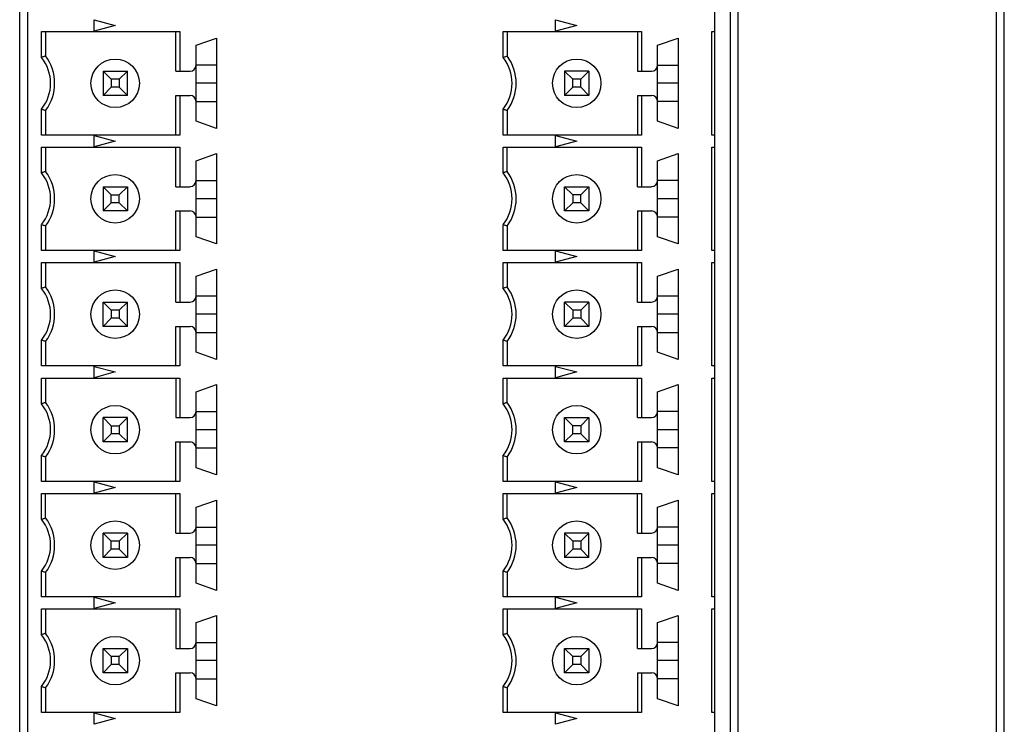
# Model space of a CAD drawing. Header units: inches. Extents: x 0.2 to 16.8, y 0.1 to 10.8.
# Tile 5 of 16: x 3.7 to 5, y 5.2 to 6.1. Entities that reach past the tile are written whole.
import ezdxf

# ---------------------------------------------------------------- set-up
doc = ezdxf.new("R2010")
doc.units = ezdxf.units.IN
doc.header["$LTSCALE"] = 0.935
doc.header["$MEASUREMENT"] = 0
doc.layers.get('0').update_dxf_attribs({"linetype": 'CONTINUOUS'})

msp = doc.modelspace()

# ---------------------------------------------------------------- linework, layer by layer
at = {"color": 7, "linetype": 'CONTINUOUS'}
for p, q in [((4.9407, 3.1018), (4.9407, 8.1488)), ((4.9507, 3.075), (4.9507, 8.142)), ((3.6707, 7.0578), (3.6707, 4.2088)), ((4.6047, 4.2088), (4.6047, 7.0578)), ((3.6807, 7.031), (3.6807, 4.2088)), ((4.5947, 4.2088), (4.5947, 7.031)), ((4.5744, 4.2416), (4.5744, 7.0113)), ((3.7674, 6.0691), (3.7674, 6.0838)), ((3.7674, 6.0838), (3.7949, 6.0765)), ((4.3674, 6.0691), (4.3674, 6.0838)), ((4.3674, 6.0838), (4.3949, 6.0765)), ((3.6991, 6.0351), (3.6991, 6.0686)), ((3.6991, 6.0686), (3.8789, 6.0686)), ((3.7044, 6.0686), (3.7044, 6.0369)), ((3.7949, 6.0765), (3.7674, 6.0691)), ((3.8737, 6.0172), (3.8737, 6.0686)), ((3.8789, 6.0686), (3.8789, 6.0172)), ((4.2991, 6.0351), (4.2991, 6.0686)), ((4.2991, 6.0686), (4.4789, 6.0686)), ((4.3044, 6.0686), (4.3044, 6.0369)), ((4.3949, 6.0765), (4.3674, 6.0691)), ((4.4737, 6.0686), (4.4737, 6.0172)), ((4.4789, 6.0686), (4.4789, 6.0172)), ((4.5705, 6.0686), (4.5744, 6.0686)), ((3.9, 6.0509), (3.9268, 6.0601)), ((3.9268, 6.0601), (3.9268, 5.9428)), ((4.5, 6.0509), (4.5268, 6.0601)), ((4.5268, 6.0601), (4.5268, 5.9428)), ((3.9, 5.9521), (3.9, 6.0509)), ((4.5, 5.9521), (4.5, 6.0509)), ((3.7792, 6.0172), (3.7792, 5.9857)), ((3.7897, 6.0067), (3.7792, 6.0172)), ((3.7792, 6.0172), (3.8107, 6.0172)), ((3.8107, 6.0172), (3.8001, 6.0067)), ((3.8107, 5.9857), (3.8107, 6.0172)), ((3.8737, 6.0172), (3.8922, 6.0172)), ((4.3792, 6.0172), (4.3792, 5.9857)), ((4.4107, 6.0172), (4.3792, 6.0172)), ((4.3897, 6.0067), (4.3792, 6.0172)), ((4.4001, 6.0067), (4.4107, 6.0172)), ((4.4107, 6.0172), (4.4107, 5.9857)), ((4.4737, 6.0172), (4.4922, 6.0172)), ((3.7897, 6.0067), (3.7897, 5.9963)), ((3.8001, 6.0067), (3.7897, 6.0067)), ((3.8001, 6.0067), (3.8001, 5.9963)), ((4.3897, 5.9963), (4.3897, 6.0067)), ((4.4001, 6.0067), (4.3897, 6.0067)), ((4.4001, 5.9963), (4.4001, 6.0067)), ((3.7897, 5.9963), (3.7792, 5.9857)), ((3.8001, 5.9963), (3.7897, 5.9963)), ((3.8001, 5.9963), (3.8107, 5.9857)), ((4.3792, 5.9857), (4.3897, 5.9963)), ((4.4001, 5.9963), (4.3897, 5.9963)), ((4.4107, 5.9857), (4.4001, 5.9963)), ((3.8107, 5.9857), (3.7792, 5.9857)), ((3.8737, 5.9343), (3.8737, 5.9857)), ((3.8737, 5.9857), (3.8922, 5.9857)), ((3.8789, 5.9857), (3.8789, 5.9343)), ((4.4107, 5.9857), (4.3792, 5.9857)), ((4.4737, 5.9857), (4.4737, 5.9343)), ((4.4737, 5.9857), (4.4922, 5.9857)), ((4.4789, 5.9857), (4.4789, 5.9343)), ((3.6991, 5.9343), (3.6991, 5.9678)), ((3.7044, 5.966), (3.7044, 5.9343)), ((4.2991, 5.9343), (4.2991, 5.9678)), ((4.3044, 5.966), (4.3044, 5.9343)), ((3.9268, 5.9428), (3.9, 5.9521)), ((4.5268, 5.9428), (4.5, 5.9521)), ((3.8789, 5.9343), (3.6991, 5.9343)), ((3.7674, 5.9191), (3.7674, 5.9338)), ((3.7674, 5.9338), (3.7949, 5.9265)), ((3.7949, 5.9265), (3.7674, 5.9191)), ((4.4789, 5.9343), (4.2991, 5.9343)), ((4.3674, 5.9191), (4.3674, 5.9338)), ((4.3674, 5.9338), (4.3949, 5.9265)), ((4.3949, 5.9265), (4.3674, 5.9191)), ((4.5744, 5.9343), (4.5705, 5.9343)), ((3.6991, 5.8851), (3.6991, 5.9186)), ((3.6991, 5.9186), (3.8789, 5.9186)), ((3.7044, 5.9186), (3.7044, 5.8869)), ((3.8737, 5.8672), (3.8737, 5.9186)), ((3.8789, 5.9186), (3.8789, 5.8672)), ((4.2991, 5.8851), (4.2991, 5.9186)), ((4.2991, 5.9186), (4.4789, 5.9186)), ((4.3044, 5.8869), (4.3044, 5.9186)), ((4.4737, 5.8672), (4.4737, 5.9186)), ((4.4789, 5.9186), (4.4789, 5.8672)), ((4.5705, 5.9186), (4.5744, 5.9186)), ((3.9, 5.9009), (3.9268, 5.9101)), ((3.9, 5.8021), (3.9, 5.9009)), ((3.9268, 5.9101), (3.9268, 5.7928)), ((4.5, 5.9009), (4.5268, 5.9101)), ((4.5, 5.8021), (4.5, 5.9009)), ((4.5268, 5.9101), (4.5268, 5.7928)), ((3.7792, 5.8672), (3.7792, 5.8357)), ((3.7897, 5.8567), (3.7792, 5.8672)), ((3.7792, 5.8672), (3.8107, 5.8672)), ((3.8001, 5.8567), (3.8107, 5.8672)), ((3.8107, 5.8672), (3.8107, 5.8357)), ((3.8737, 5.8672), (3.8922, 5.8672)), ((4.3792, 5.8357), (4.3792, 5.8672)), ((4.3792, 5.8672), (4.4107, 5.8672)), ((4.3897, 5.8567), (4.3792, 5.8672)), ((4.4107, 5.8672), (4.4001, 5.8567)), ((4.4107, 5.8672), (4.4107, 5.8357)), ((4.4737, 5.8672), (4.4922, 5.8672)), ((3.7897, 5.8463), (3.7897, 5.8567)), ((3.7897, 5.8567), (3.8001, 5.8567)), ((3.8001, 5.8463), (3.8001, 5.8567)), ((4.3897, 5.8567), (4.3897, 5.8463)), ((4.4001, 5.8567), (4.3897, 5.8567)), ((4.4001, 5.8463), (4.4001, 5.8567)), ((3.7792, 5.8357), (3.7897, 5.8463)), ((3.8001, 5.8463), (3.7897, 5.8463)), ((3.8107, 5.8357), (3.8001, 5.8463)), ((4.3897, 5.8463), (4.3792, 5.8357)), ((4.4001, 5.8463), (4.3897, 5.8463)), ((4.4107, 5.8357), (4.4001, 5.8463)), ((3.8107, 5.8357), (3.7792, 5.8357)), ((3.8737, 5.7843), (3.8737, 5.8357)), ((3.8737, 5.8357), (3.8922, 5.8357)), ((3.8789, 5.8357), (3.8789, 5.7843)), ((4.4107, 5.8357), (4.3792, 5.8357)), ((4.4737, 5.8357), (4.4737, 5.7843)), ((4.4737, 5.8357), (4.4922, 5.8357)), ((4.4789, 5.8357), (4.4789, 5.7843)), ((3.6991, 5.7843), (3.6991, 5.8178)), ((3.7044, 5.816), (3.7044, 5.7843)), ((4.2991, 5.7843), (4.2991, 5.8178)), ((4.3044, 5.816), (4.3044, 5.7843)), ((3.9268, 5.7928), (3.9, 5.8021)), ((4.5268, 5.7928), (4.5, 5.8021)), ((3.8789, 5.7843), (3.6991, 5.7843)), ((3.7674, 5.7691), (3.7674, 5.7838)), ((3.7674, 5.7838), (3.7949, 5.7765)), ((3.7949, 5.7765), (3.7674, 5.7691)), ((4.4789, 5.7843), (4.2991, 5.7843)), ((4.3674, 5.7691), (4.3674, 5.7838)), ((4.3674, 5.7838), (4.3949, 5.7765)), ((4.3949, 5.7765), (4.3674, 5.7691)), ((4.5744, 5.7843), (4.5705, 5.7843)), ((3.6991, 5.7351), (3.6991, 5.7686)), ((3.6991, 5.7686), (3.8789, 5.7686)), ((3.7044, 5.7686), (3.7044, 5.7369)), ((3.8737, 5.7172), (3.8737, 5.7686)), ((3.8789, 5.7686), (3.8789, 5.7172)), ((3.9, 5.7509), (3.9268, 5.7601)), ((3.9268, 5.7601), (3.9268, 5.6428)), ((4.2991, 5.7351), (4.2991, 5.7686)), ((4.2991, 5.7686), (4.4789, 5.7686)), ((4.3044, 5.7686), (4.3044, 5.7369)), ((4.4737, 5.7172), (4.4737, 5.7686)), ((4.4789, 5.7686), (4.4789, 5.7172)), ((4.5, 5.7509), (4.5268, 5.7601)), ((4.5268, 5.7601), (4.5268, 5.6428)), ((4.5705, 5.7686), (4.5744, 5.7686)), ((3.9, 5.6521), (3.9, 5.7509)), ((4.5, 5.6521), (4.5, 5.7509)), ((3.7792, 5.6857), (3.7792, 5.7172)), ((3.7792, 5.7172), (3.7897, 5.7067)), ((3.7792, 5.7172), (3.8107, 5.7172)), ((3.8107, 5.7172), (3.8001, 5.7067)), ((3.8107, 5.6857), (3.8107, 5.7172)), ((3.8737, 5.7172), (3.8922, 5.7172)), ((4.4107, 5.7172), (4.3792, 5.7172)), ((4.3792, 5.6857), (4.3792, 5.7172)), ((4.3792, 5.7172), (4.3897, 5.7067)), ((4.4107, 5.7172), (4.4001, 5.7067)), ((4.4107, 5.7172), (4.4107, 5.6857)), ((4.4737, 5.7172), (4.4922, 5.7172)), ((3.7897, 5.6963), (3.7792, 5.6857)), ((3.7897, 5.7067), (3.7897, 5.6963)), ((3.8001, 5.7067), (3.7897, 5.7067)), ((3.8001, 5.6963), (3.7897, 5.6963)), ((3.8001, 5.7067), (3.8001, 5.6963)), ((3.8001, 5.6963), (3.8107, 5.6857)), ((4.3897, 5.6963), (4.3792, 5.6857)), ((4.4001, 5.7067), (4.3897, 5.7067)), ((4.3897, 5.7067), (4.3897, 5.6963)), ((4.4001, 5.6963), (4.3897, 5.6963)), ((4.4001, 5.7067), (4.4001, 5.6963)), ((4.4107, 5.6857), (4.4001, 5.6963)), ((3.8107, 5.6857), (3.7792, 5.6857)), ((3.8737, 5.6343), (3.8737, 5.6857)), ((3.8737, 5.6857), (3.8922, 5.6857)), ((3.8789, 5.6857), (3.8789, 5.6343)), ((4.4107, 5.6857), (4.3792, 5.6857)), ((4.4737, 5.6857), (4.4922, 5.6857)), ((4.4737, 5.6857), (4.4737, 5.6343)), ((4.4789, 5.6857), (4.4789, 5.6343)), ((3.6991, 5.6343), (3.6991, 5.6678)), ((3.7044, 5.666), (3.7044, 5.6343)), ((4.2991, 5.6343), (4.2991, 5.6678)), ((4.3044, 5.666), (4.3044, 5.6343)), ((3.9268, 5.6428), (3.9, 5.6521)), ((4.5268, 5.6428), (4.5, 5.6521)), ((3.8789, 5.6343), (3.6991, 5.6343)), ((3.7674, 5.6191), (3.7674, 5.6338)), ((3.7674, 5.6338), (3.7949, 5.6265)), ((4.4789, 5.6343), (4.2991, 5.6343)), ((4.3674, 5.6338), (4.3949, 5.6265)), ((4.3674, 5.6191), (4.3674, 5.6338)), ((4.5744, 5.6343), (4.5705, 5.6343)), ((3.7949, 5.6265), (3.7674, 5.6191)), ((4.3949, 5.6265), (4.3674, 5.6191)), ((3.6991, 5.5851), (3.6991, 5.6186)), ((3.6991, 5.6186), (3.8789, 5.6186)), ((3.7044, 5.6186), (3.7044, 5.5869)), ((3.8737, 5.6186), (3.8737, 5.5672)), ((3.8789, 5.6186), (3.8789, 5.5672)), ((3.9, 5.6009), (3.9268, 5.6101)), ((3.9268, 5.6101), (3.9268, 5.4928)), ((4.2991, 5.5851), (4.2991, 5.6186)), ((4.2991, 5.6186), (4.4789, 5.6186)), ((4.3044, 5.5869), (4.3044, 5.6186)), ((4.4737, 5.5672), (4.4737, 5.6186)), ((4.4789, 5.6186), (4.4789, 5.5672)), ((4.5, 5.6009), (4.5268, 5.6101)), ((4.5268, 5.6101), (4.5268, 5.4928)), ((4.5705, 5.6186), (4.5744, 5.6186)), ((3.9, 5.5021), (3.9, 5.6009)), ((4.5, 5.5021), (4.5, 5.6009)), ((3.7792, 5.5357), (3.7792, 5.5672)), ((3.7792, 5.5672), (3.7897, 5.5567)), ((3.8107, 5.5672), (3.7792, 5.5672)), ((3.7897, 5.5567), (3.7897, 5.5463)), ((3.7897, 5.5567), (3.8001, 5.5567)), ((3.8107, 5.5672), (3.8001, 5.5567)), ((3.8001, 5.5567), (3.8001, 5.5463)), ((3.8107, 5.5357), (3.8107, 5.5672)), ((3.8737, 5.5672), (3.8922, 5.5672)), ((4.3792, 5.5672), (4.4107, 5.5672)), ((4.3897, 5.5567), (4.3792, 5.5672)), ((4.3792, 5.5357), (4.3792, 5.5672)), ((4.4001, 5.5567), (4.3897, 5.5567)), ((4.3897, 5.5463), (4.3897, 5.5567)), ((4.4107, 5.5672), (4.4001, 5.5567)), ((4.4001, 5.5567), (4.4001, 5.5463)), ((4.4107, 5.5672), (4.4107, 5.5357)), ((4.4737, 5.5672), (4.4922, 5.5672)), ((3.7897, 5.5463), (3.7792, 5.5357)), ((3.8001, 5.5463), (3.7897, 5.5463)), ((3.8001, 5.5463), (3.8107, 5.5357)), ((4.3897, 5.5463), (4.3792, 5.5357)), ((4.4001, 5.5463), (4.3897, 5.5463)), ((4.4107, 5.5357), (4.4001, 5.5463)), ((3.8107, 5.5357), (3.7792, 5.5357)), ((3.8737, 5.4843), (3.8737, 5.5357)), ((3.8737, 5.5357), (3.8922, 5.5357)), ((3.8789, 5.5357), (3.8789, 5.4843)), ((4.4107, 5.5357), (4.3792, 5.5357)), ((4.4737, 5.5357), (4.4922, 5.5357)), ((4.4737, 5.5357), (4.4737, 5.4843)), ((4.4789, 5.5357), (4.4789, 5.4843)), ((3.6991, 5.4843), (3.6991, 5.5178)), ((4.2991, 5.4843), (4.2991, 5.5178)), ((3.7044, 5.516), (3.7044, 5.4843)), ((4.3044, 5.516), (4.3044, 5.4843)), ((3.9268, 5.4928), (3.9, 5.5021)), ((4.5268, 5.4928), (4.5, 5.5021)), ((3.8789, 5.4843), (3.6991, 5.4843)), ((3.7674, 5.4691), (3.7674, 5.4838)), ((3.7674, 5.4838), (3.7949, 5.4765)), ((4.4789, 5.4843), (4.2991, 5.4843)), ((4.3674, 5.4838), (4.3949, 5.4765)), ((4.3674, 5.4691), (4.3674, 5.4838)), ((4.5744, 5.4843), (4.5705, 5.4843)), ((3.6991, 5.4351), (3.6991, 5.4686)), ((3.6991, 5.4686), (3.8789, 5.4686)), ((3.7044, 5.4369), (3.7044, 5.4686)), ((3.7949, 5.4765), (3.7674, 5.4691)), ((3.8737, 5.4172), (3.8737, 5.4686)), ((3.8789, 5.4686), (3.8789, 5.4172)), ((4.2991, 5.4686), (4.4789, 5.4686)), ((4.2991, 5.4351), (4.2991, 5.4686)), ((4.3044, 5.4369), (4.3044, 5.4686)), ((4.3949, 5.4765), (4.3674, 5.4691)), ((4.4737, 5.4172), (4.4737, 5.4686)), ((4.4789, 5.4686), (4.4789, 5.4172)), ((4.5705, 5.4686), (4.5744, 5.4686)), ((3.9, 5.4509), (3.9268, 5.4601)), ((3.9268, 5.4601), (3.9268, 5.3428)), ((4.5, 5.4509), (4.5268, 5.4601)), ((4.5268, 5.4601), (4.5268, 5.3428)), ((3.9, 5.3521), (3.9, 5.4509)), ((4.5, 5.3521), (4.5, 5.4509)), ((3.7792, 5.3857), (3.7792, 5.4172)), ((3.7897, 5.4067), (3.7792, 5.4172)), ((3.8107, 5.4172), (3.7792, 5.4172)), ((3.8107, 5.4172), (3.8001, 5.4067)), ((3.8107, 5.4172), (3.8107, 5.3857)), ((3.8737, 5.4172), (3.8922, 5.4172)), ((4.4107, 5.4172), (4.3792, 5.4172)), ((4.3897, 5.4067), (4.3792, 5.4172)), ((4.3792, 5.4172), (4.3792, 5.3857)), ((4.4107, 5.4172), (4.4001, 5.4067)), ((4.4107, 5.3857), (4.4107, 5.4172)), ((4.4737, 5.4172), (4.4922, 5.4172)), ((3.7897, 5.3963), (3.7897, 5.4067)), ((3.8001, 5.4067), (3.7897, 5.4067)), ((3.8001, 5.4067), (3.8001, 5.3963)), ((4.4001, 5.4067), (4.3897, 5.4067)), ((4.3897, 5.4067), (4.3897, 5.3963)), ((4.4001, 5.4067), (4.4001, 5.3963)), ((3.7792, 5.3857), (3.7897, 5.3963)), ((3.8001, 5.3963), (3.7897, 5.3963)), ((3.8001, 5.3963), (3.8107, 5.3857)), ((4.3897, 5.3963), (4.3792, 5.3857)), ((4.4001, 5.3963), (4.3897, 5.3963)), ((4.4001, 5.3963), (4.4107, 5.3857)), ((3.8107, 5.3857), (3.7792, 5.3857)), ((3.8737, 5.3343), (3.8737, 5.3857)), ((3.8737, 5.3857), (3.8922, 5.3857)), ((3.8789, 5.3857), (3.8789, 5.3343)), ((4.4107, 5.3857), (4.3792, 5.3857)), ((4.4737, 5.3857), (4.4922, 5.3857)), ((4.4737, 5.3857), (4.4737, 5.3343)), ((4.4789, 5.3857), (4.4789, 5.3343)), ((3.6991, 5.3343), (3.6991, 5.3678)), ((3.7044, 5.366), (3.7044, 5.3343)), ((4.2991, 5.3343), (4.2991, 5.3678)), ((4.3044, 5.366), (4.3044, 5.3343)), ((3.9268, 5.3428), (3.9, 5.3521)), ((4.5268, 5.3428), (4.5, 5.3521)), ((3.8789, 5.3343), (3.6991, 5.3343)), ((3.7674, 5.3191), (3.7674, 5.3338)), ((3.7674, 5.3338), (3.7949, 5.3265)), ((3.7949, 5.3265), (3.7674, 5.3191)), ((4.4789, 5.3343), (4.2991, 5.3343)), ((4.3674, 5.3338), (4.3949, 5.3265)), ((4.3674, 5.3191), (4.3674, 5.3338)), ((4.3949, 5.3265), (4.3674, 5.3191)), ((4.5744, 5.3343), (4.5705, 5.3343)), ((3.6991, 5.2851), (3.6991, 5.3186)), ((3.6991, 5.3186), (3.8789, 5.3186)), ((3.7044, 5.3186), (3.7044, 5.2869)), ((3.8737, 5.3186), (3.8737, 5.2672)), ((3.8789, 5.3186), (3.8789, 5.2672)), ((4.2991, 5.3186), (4.4789, 5.3186)), ((4.2991, 5.2851), (4.2991, 5.3186)), ((4.3044, 5.3186), (4.3044, 5.2869)), ((4.4737, 5.2672), (4.4737, 5.3186)), ((4.4789, 5.3186), (4.4789, 5.2672)), ((4.5705, 5.3186), (4.5744, 5.3186)), ((3.9, 5.3009), (3.9268, 5.3101)), ((3.9, 5.2021), (3.9, 5.3009)), ((3.9268, 5.3101), (3.9268, 5.1928)), ((4.5, 5.3009), (4.5268, 5.3101)), ((4.5, 5.2021), (4.5, 5.3009)), ((4.5268, 5.3101), (4.5268, 5.1928)), ((3.7792, 5.2357), (3.7792, 5.2672)), ((3.7897, 5.2567), (3.7792, 5.2672)), ((3.7792, 5.2672), (3.8107, 5.2672)), ((3.8107, 5.2672), (3.8001, 5.2567)), ((3.8107, 5.2672), (3.8107, 5.2357)), ((3.8737, 5.2672), (3.8922, 5.2672)), ((4.3792, 5.2672), (4.4107, 5.2672)), ((4.3897, 5.2567), (4.3792, 5.2672)), ((4.3792, 5.2357), (4.3792, 5.2672)), ((4.4107, 5.2672), (4.4001, 5.2567)), ((4.4107, 5.2672), (4.4107, 5.2357)), ((4.4737, 5.2672), (4.4922, 5.2672)), ((3.7897, 5.2567), (3.7897, 5.2463)), ((3.8001, 5.2567), (3.7897, 5.2567)), ((3.8001, 5.2463), (3.8001, 5.2567)), ((4.4001, 5.2567), (4.3897, 5.2567)), ((4.3897, 5.2463), (4.3897, 5.2567)), ((4.4001, 5.2567), (4.4001, 5.2463)), ((3.7897, 5.2463), (3.7792, 5.2357)), ((3.8107, 5.2357), (3.7792, 5.2357)), ((3.8001, 5.2463), (3.7897, 5.2463)), ((3.8107, 5.2357), (3.8001, 5.2463)), ((3.8737, 5.2357), (3.8922, 5.2357)), ((3.8737, 5.1843), (3.8737, 5.2357)), ((3.8789, 5.2357), (3.8789, 5.1843)), ((4.3792, 5.2357), (4.3897, 5.2463)), ((4.4107, 5.2357), (4.3792, 5.2357)), ((4.4001, 5.2463), (4.3897, 5.2463)), ((4.4001, 5.2463), (4.4107, 5.2357)), ((4.4737, 5.2357), (4.4922, 5.2357)), ((4.4737, 5.2357), (4.4737, 5.1843)), ((4.4789, 5.2357), (4.4789, 5.1843)), ((3.6991, 5.1843), (3.6991, 5.2178)), ((3.7044, 5.216), (3.7044, 5.1843)), ((4.2991, 5.1843), (4.2991, 5.2178)), ((4.3044, 5.216), (4.3044, 5.1843)), ((3.9268, 5.1928), (3.9, 5.2021)), ((4.5268, 5.1928), (4.5, 5.2021)), ((3.8789, 5.1843), (3.6991, 5.1843)), ((4.4789, 5.1843), (4.2991, 5.1843)), ((4.5744, 5.1843), (4.5705, 5.1843)), ((3.7674, 5.1691), (3.7674, 5.1838)), ((3.7674, 5.1838), (3.7949, 5.1765)), ((3.7949, 5.1765), (3.7674, 5.1691)), ((4.3674, 5.1838), (4.3949, 5.1765)), ((4.3674, 5.1691), (4.3674, 5.1838)), ((4.3949, 5.1765), (4.3674, 5.1691))]:
    msp.add_line(p, q, dxfattribs=at)
at = {"color": 9, "linetype": 'CONTINUOUS'}
for p, q in [((4.5705, 5.9343), (4.5705, 6.0686)), ((3.9268, 6.0251), (3.9, 6.0251)), ((4.5, 6.0251), (4.5268, 6.0251)), ((3.9268, 6.0015), (3.9, 6.0015)), ((4.5268, 6.0015), (4.5, 6.0015)), ((3.9, 5.9778), (3.9268, 5.9778)), ((4.5268, 5.9778), (4.5, 5.9778)), ((4.5705, 5.7843), (4.5705, 5.9186)), ((3.9, 5.8751), (3.9268, 5.8751)), ((4.5268, 5.8751), (4.5, 5.8751)), ((3.9268, 5.8515), (3.9, 5.8515)), ((4.5268, 5.8515), (4.5, 5.8515)), ((3.9, 5.8278), (3.9268, 5.8278)), ((4.5268, 5.8278), (4.5, 5.8278)), ((4.5705, 5.6343), (4.5705, 5.7686)), ((3.9268, 5.7251), (3.9, 5.7251)), ((4.5268, 5.7251), (4.5, 5.7251)), ((3.9268, 5.7015), (3.9, 5.7015)), ((4.5268, 5.7015), (4.5, 5.7015)), ((3.9, 5.6778), (3.9268, 5.6778)), ((4.5, 5.6778), (4.5268, 5.6778)), ((4.5705, 5.4843), (4.5705, 5.6186)), ((3.9, 5.5751), (3.9268, 5.5751)), ((4.5268, 5.5751), (4.5, 5.5751)), ((3.9268, 5.5515), (3.9, 5.5515)), ((4.5268, 5.5515), (4.5, 5.5515)), ((3.9, 5.5278), (3.9268, 5.5278)), ((4.5268, 5.5278), (4.5, 5.5278)), ((4.5705, 5.3343), (4.5705, 5.4686)), ((3.9, 5.4251), (3.9268, 5.4251)), ((4.5268, 5.4251), (4.5, 5.4251)), ((3.9268, 5.4015), (3.9, 5.4015)), ((4.5268, 5.4015), (4.5, 5.4015)), ((3.9, 5.3778), (3.9268, 5.3778)), ((4.5268, 5.3778), (4.5, 5.3778)), ((4.5705, 5.1843), (4.5705, 5.3186)), ((3.9, 5.2751), (3.9268, 5.2751)), ((4.5268, 5.2751), (4.5, 5.2751)), ((3.9268, 5.2515), (3.9, 5.2515)), ((4.5268, 5.2515), (4.5, 5.2515)), ((3.9, 5.2278), (3.9268, 5.2278)), ((4.5268, 5.2278), (4.5, 5.2278))]:
    msp.add_line(p, q, dxfattribs=at)
at = {"color": 7, "linetype": 'CONTINUOUS'}
for centre in [(3.7949, 6.0015), (4.3949, 6.0015), (3.7949, 5.8515), (4.3949, 5.8515), (3.7949, 5.7015), (4.3949, 5.7015), (3.7949, 5.5515), (4.3949, 5.5515), (3.7949, 5.4015), (4.3949, 5.4015), (3.7949, 5.2515), (4.3949, 5.2515)]:
    msp.add_circle(centre, 0.0315, dxfattribs=at)
for centre, radius, start, end in [((3.6571, 6.0015), 0.0538, 321.2958, 38.7042), ((3.6571, 6.0015), 0.0591, 323.1318, 36.8698), ((4.2571, 6.0015), 0.0538, 321.2958, 38.7042), ((4.2571, 6.0015), 0.0591, 323.1318, 36.8698), ((3.8922, 6.0251), 0.00787, 270, 360), ((4.4922, 6.0251), 0.00787, 270, 360), ((3.8922, 5.9778), 0.00787, 0, 90), ((4.4922, 5.9778), 0.00787, 0, 90), ((3.6571, 5.8515), 0.0538, 321.2958, 38.7042), ((3.6571, 5.8515), 0.0591, 323.1318, 36.8698), ((4.2571, 5.8515), 0.0538, 321.2958, 38.7042), ((4.2571, 5.8515), 0.0591, 323.1318, 36.8698), ((3.8922, 5.8751), 0.00787, 270, 360), ((4.4922, 5.8751), 0.00787, 270, 360), ((3.8922, 5.8278), 0.00787, 0, 90), ((4.4922, 5.8278), 0.00787, 0, 90), ((3.6571, 5.7015), 0.0538, 321.2958, 38.7042), ((3.6571, 5.7015), 0.0591, 323.1318, 36.8698), ((4.2571, 5.7015), 0.0538, 321.2958, 38.7042), ((4.2571, 5.7015), 0.0591, 323.1318, 36.8698), ((3.8922, 5.7251), 0.00787, 270, 360), ((4.4922, 5.7251), 0.00787, 270, 360), ((3.8922, 5.6778), 0.00787, 0, 90), ((4.4922, 5.6778), 0.00787, 0, 90), ((3.6571, 5.5515), 0.0538, 321.2958, 38.7042), ((3.6571, 5.5515), 0.0591, 323.1318, 36.8698), ((4.2571, 5.5515), 0.0538, 321.2958, 38.7042), ((4.2571, 5.5515), 0.0591, 323.1318, 36.8698), ((3.8922, 5.5751), 0.00787, 270, 360), ((4.4922, 5.5751), 0.00787, 270, 360), ((3.8922, 5.5278), 0.00787, 0, 90), ((4.4922, 5.5278), 0.00787, 0, 90), ((3.6571, 5.4015), 0.0538, 321.2958, 38.7042), ((3.6571, 5.4015), 0.0591, 323.1318, 36.8698), ((4.2571, 5.4015), 0.0538, 321.2958, 38.7042), ((4.2571, 5.4015), 0.0591, 323.1318, 36.8698), ((3.8922, 5.4251), 0.00787, 270, 360), ((4.4922, 5.4251), 0.00787, 270, 360), ((3.8922, 5.3778), 0.00787, 0, 90), ((4.4922, 5.3778), 0.00787, 0, 90), ((3.6571, 5.2515), 0.0591, 323.1318, 36.8698), ((4.2571, 5.2515), 0.0591, 323.1318, 36.8698), ((3.6571, 5.2515), 0.0538, 321.2958, 38.7042), ((3.8922, 5.2751), 0.00787, 270, 360), ((4.2571, 5.2515), 0.0538, 321.2958, 38.7042), ((4.4922, 5.2751), 0.00787, 270, 360), ((3.8922, 5.2278), 0.00787, 0, 90), ((4.4922, 5.2278), 0.00787, 0, 90)]:
    msp.add_arc(centre, radius, start, end, dxfattribs=at)
for points, knots in [([(3.7044, 6.0369), (3.7038, 6.0367), (3.7026, 6.0363), (3.7008, 6.0357), (3.6997, 6.0353), (3.6991, 6.0351)], [0, 0, 0, 0, 0.334507, 0.667837, 1, 1, 1, 1]), ([(4.2991, 6.0351), (4.2997, 6.0353), (4.3008, 6.0357), (4.3026, 6.0363), (4.3038, 6.0367), (4.3044, 6.0369)], [0, 0, 0, 0, 0.333897, 0.667226, 1, 1, 1, 1]), ([(3.7044, 5.966), (3.7038, 5.9662), (3.7026, 5.9666), (3.7008, 5.9672), (3.6997, 5.9676), (3.6991, 5.9678)], [0, 0, 0, 0, 0.332771, 0.666101, 1, 1, 1, 1]), ([(4.3044, 5.966), (4.3038, 5.9662), (4.3026, 5.9666), (4.3008, 5.9672), (4.2997, 5.9676), (4.2991, 5.9678)], [0, 0, 0, 0, 0.332771, 0.666101, 1, 1, 1, 1]), ([(3.7044, 5.8869), (3.7038, 5.8867), (3.7026, 5.8863), (3.7008, 5.8857), (3.6997, 5.8853), (3.6991, 5.8851)], [0, 0, 0, 0, 0.334507, 0.667837, 1, 1, 1, 1]), ([(4.3044, 5.8869), (4.3038, 5.8867), (4.3026, 5.8863), (4.3008, 5.8857), (4.2997, 5.8853), (4.2991, 5.8851)], [0, 0, 0, 0, 0.334507, 0.667837, 1, 1, 1, 1]), ([(3.7044, 5.816), (3.7038, 5.8162), (3.7026, 5.8166), (3.7008, 5.8172), (3.6997, 5.8176), (3.6991, 5.8178)], [0, 0, 0, 0, 0.332771, 0.666101, 1, 1, 1, 1]), ([(4.3044, 5.816), (4.3038, 5.8162), (4.3026, 5.8166), (4.3008, 5.8172), (4.2997, 5.8176), (4.2991, 5.8178)], [0, 0, 0, 0, 0.332771, 0.666101, 1, 1, 1, 1]), ([(3.7044, 5.7369), (3.7038, 5.7367), (3.7026, 5.7363), (3.7008, 5.7357), (3.6997, 5.7353), (3.6991, 5.7351)], [0, 0, 0, 0, 0.334507, 0.667837, 1, 1, 1, 1]), ([(4.3044, 5.7369), (4.3038, 5.7367), (4.3026, 5.7363), (4.3008, 5.7357), (4.2997, 5.7353), (4.2991, 5.7351)], [0, 0, 0, 0, 0.334507, 0.667837, 1, 1, 1, 1]), ([(3.7044, 5.666), (3.7038, 5.6662), (3.7026, 5.6666), (3.7008, 5.6672), (3.6997, 5.6676), (3.6991, 5.6678)], [0, 0, 0, 0, 0.332771, 0.666101, 1, 1, 1, 1]), ([(4.3044, 5.666), (4.3038, 5.6662), (4.3026, 5.6666), (4.3008, 5.6672), (4.2997, 5.6676), (4.2991, 5.6678)], [0, 0, 0, 0, 0.332771, 0.666101, 1, 1, 1, 1]), ([(3.7044, 5.5869), (3.7038, 5.5867), (3.7026, 5.5863), (3.7008, 5.5857), (3.6997, 5.5853), (3.6991, 5.5851)], [0, 0, 0, 0, 0.334507, 0.667837, 1, 1, 1, 1]), ([(4.3044, 5.5869), (4.3038, 5.5867), (4.3026, 5.5863), (4.3008, 5.5857), (4.2997, 5.5853), (4.2991, 5.5851)], [0, 0, 0, 0, 0.334507, 0.667837, 1, 1, 1, 1]), ([(3.7044, 5.516), (3.7038, 5.5162), (3.7026, 5.5166), (3.7008, 5.5172), (3.6997, 5.5176), (3.6991, 5.5178)], [0, 0, 0, 0, 0.332771, 0.666101, 1, 1, 1, 1]), ([(4.3044, 5.516), (4.3038, 5.5162), (4.3026, 5.5166), (4.3008, 5.5172), (4.2997, 5.5176), (4.2991, 5.5178)], [0, 0, 0, 0, 0.332771, 0.666101, 1, 1, 1, 1]), ([(3.6991, 5.4351), (3.6997, 5.4353), (3.7008, 5.4357), (3.7026, 5.4363), (3.7038, 5.4367), (3.7044, 5.4369)], [0, 0, 0, 0, 0.333897, 0.667226, 1, 1, 1, 1]), ([(4.3044, 5.4369), (4.3038, 5.4367), (4.3026, 5.4363), (4.3008, 5.4357), (4.2997, 5.4353), (4.2991, 5.4351)], [0, 0, 0, 0, 0.334507, 0.667837, 1, 1, 1, 1]), ([(3.7044, 5.366), (3.7038, 5.3662), (3.7026, 5.3666), (3.7008, 5.3672), (3.6997, 5.3676), (3.6991, 5.3678)], [0, 0, 0, 0, 0.332771, 0.666101, 1, 1, 1, 1]), ([(4.3044, 5.366), (4.3038, 5.3662), (4.3026, 5.3666), (4.3008, 5.3672), (4.2997, 5.3676), (4.2991, 5.3678)], [0, 0, 0, 0, 0.332771, 0.666101, 1, 1, 1, 1]), ([(3.7044, 5.2869), (3.7038, 5.2867), (3.7026, 5.2863), (3.7008, 5.2857), (3.6997, 5.2853), (3.6991, 5.2851)], [0, 0, 0, 0, 0.334507, 0.667837, 1, 1, 1, 1]), ([(4.3044, 5.2869), (4.3038, 5.2867), (4.3026, 5.2863), (4.3008, 5.2857), (4.2997, 5.2853), (4.2991, 5.2851)], [0, 0, 0, 0, 0.334507, 0.667837, 1, 1, 1, 1]), ([(3.7044, 5.216), (3.7038, 5.2162), (3.7026, 5.2166), (3.7008, 5.2172), (3.6997, 5.2176), (3.6991, 5.2178)], [0, 0, 0, 0, 0.332771, 0.666101, 1, 1, 1, 1]), ([(4.3044, 5.216), (4.3038, 5.2162), (4.3026, 5.2166), (4.3008, 5.2172), (4.2997, 5.2176), (4.2991, 5.2178)], [0, 0, 0, 0, 0.332771, 0.666101, 1, 1, 1, 1])]:
    msp.add_open_spline(points, degree=3, knots=knots, dxfattribs=at)

doc.saveas('drawing.dxf')
